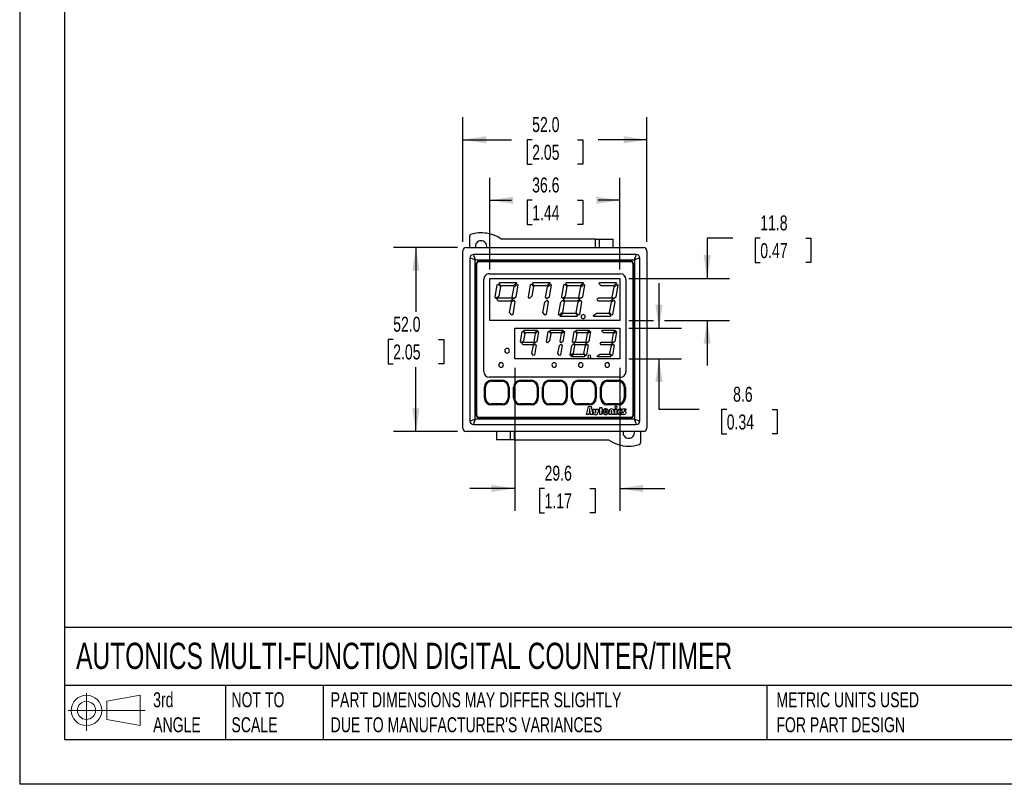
# Model space of a CAD drawing. Header units: millimetres. Extents: x 0 to 559, y 0 to 432.
# Tile 1 of 6: x 0 to 278, y 0 to 216. Entities that reach past the tile are written whole.
import ezdxf

# ---------------------------------------------------------------- set-up
doc = ezdxf.new("R2010")
doc.units = ezdxf.units.MM
doc.header["$LTSCALE"] = 2
doc.linetypes.add('CENTERX2', pattern=[20.32, 12.7, -2.54, 2.54, -2.54])
doc.layers.add('DIMENSIONS', color=140, linetype='Continuous', lineweight=25)
doc.layers.add('TEXT', color=140, linetype='Continuous', lineweight=25)
doc.layers.add('SLD-DEFPOINTS', color=7, linetype='Continuous')
doc.styles.add('SLDTEXTSTYLE0', font='TXT', dxfattribs={"width": 0.7})
doc.dimstyles.new('SLDDIMSTYLE0', dxfattribs={"dimtxt": 4.316016, "dimasz": 6.604, "dimexe": 0, "dimexo": 0.0625, "dimgap": 1.079004, "dimtad": 0, "dimtih": 1, "dimtoh": 1, "dimdec": 1, "dimrnd": 1e-09, "dimzin": 12, "dimdsep": 46, "dimtxsty": 'SLDTEXTSTYLE0', "dimsah": 1, "dimcen": 0.09, "dimadec": 0, "dimazin": 3, "dimtfac": 1, "dimtdec": 1, "dimtmove": 0, "dimatfit": 0, "dimfxl": 0, "dimfrac": 2, "dimtolj": 1, "dimtzin": 12, "dimarcsym": 0})
doc.dimstyles.new('SLDDIMSTYLE1', dxfattribs={"dimtxt": 4.316016, "dimasz": 6.604, "dimexe": 0, "dimexo": 0.0625, "dimgap": 1.079004, "dimtad": 0, "dimtih": 1, "dimtoh": 1, "dimdec": 1, "dimrnd": 1e-09, "dimzin": 4, "dimdsep": 46, "dimtxsty": 'SLDTEXTSTYLE0', "dimsah": 1, "dimcen": 0.09, "dimadec": 0, "dimazin": 1, "dimtfac": 1, "dimtdec": 1, "dimtofl": 0, "dimtmove": 0, "dimatfit": 3, "dimfxl": 0, "dimfrac": 2, "dimtolj": 1, "dimtzin": 12, "dimarcsym": 0})
doc.dimstyles.new('SLDDIMSTYLE2', dxfattribs={"dimtxt": 4.316016, "dimasz": 6.604, "dimexe": 0, "dimexo": 0.0625, "dimgap": 1.079004, "dimtad": 0, "dimtih": 1, "dimtoh": 1, "dimdec": 1, "dimrnd": 1e-09, "dimzin": 12, "dimdsep": 46, "dimtxsty": 'SLDTEXTSTYLE0', "dimsah": 1, "dimcen": 0.09, "dimadec": 0, "dimazin": 3, "dimtfac": 1, "dimtdec": 1, "dimtofl": 0, "dimtmove": 0, "dimatfit": 3, "dimfxl": 0, "dimfrac": 2, "dimtolj": 1, "dimtzin": 12, "dimarcsym": 0})

# ---------------------------------------------------------------- blocks, each defined once
blk = doc.blocks.new('Block11')
at = {"color": 7, "linetype": 'Continuous', "lineweight": 18}
for p, q in [((5.18, 10.62), (5.18, 0)), ((10.96, 8.33), (20.35, 10.06)), ((20.35, 10.06), (20.35, 1.46)), ((0, 5.76), (21.75, 5.76)), ((10.96, 3.19), (10.96, 8.33)), ((10.96, 3.19), (20.35, 1.46))]:
    blk.add_line(p, q, dxfattribs=at)
for radius in [4.3, 2.57]:
    blk.add_circle((5.18, 5.76), radius, dxfattribs=at)
blk = doc.blocks.new('Block12')
at = {"layer": 'SLD-DEFPOINTS'}
blk.add_blockref('Block11', (0, 0), dxfattribs=at)
blk = doc.blocks.new('_D')
at = {"layer": 'DIMENSIONS'}
for p, q in [((139.82, 117.64), (139.82, 77.2)), ((169.47, 117.64), (169.47, 77.2)), ((139.82, 83.55), (127.12, 83.55)), ((148.24, 83.55), (146.79, 83.55)), ((146.79, 83.55), (146.79, 76.69)), ((161.06, 83.55), (162.51, 83.55)), ((162.51, 83.55), (162.51, 76.69)), ((169.47, 83.55), (182.17, 83.55)), ((146.79, 76.69), (148.24, 76.69)), ((162.51, 76.69), (161.06, 76.69))]:
    blk.add_line(p, q, dxfattribs=at)
for points in [[(139.82, 83.55), (133.22, 84.56), (133.22, 82.53)], [(169.47, 83.55), (176.08, 82.53), (176.08, 84.56)]]:
    blk.add_solid(points, dxfattribs=at)
at = {"layer": 'DIMENSIONS', "char_height": 4.233, "attachment_point": 1, "style": 'SLDTEXTSTYLE0'}
for s, insert in [('29.6', (148.24, 89.97)), ('1.17', (148.24, 82.14))]:
    blk.add_mtext(s, dxfattribs=dict(at, insert=insert))
blk = doc.blocks.new('_D_1')
at = {"layer": 'DIMENSIONS'}
for p, q in [((123.61, 151.6), (105.56, 151.6)), ((111.91, 151.6), (111.91, 133.43)), ((105.49, 125.6), (104.04, 125.6)), ((104.04, 125.6), (104.04, 118.74)), ((118.32, 125.6), (119.77, 125.6)), ((119.77, 125.6), (119.77, 118.74)), ((104.04, 118.74), (105.49, 118.74)), ((111.91, 99.6), (111.91, 117.78)), ((119.77, 118.74), (118.32, 118.74)), ((123.61, 99.6), (105.56, 99.6))]:
    blk.add_line(p, q, dxfattribs=at)
for points in [[(111.91, 151.6), (110.89, 145), (112.92, 145)], [(111.91, 99.6), (112.92, 106.21), (110.89, 106.21)]]:
    blk.add_solid(points, dxfattribs=at)
at = {"layer": 'DIMENSIONS', "char_height": 4.233, "attachment_point": 1, "style": 'SLDTEXTSTYLE0'}
for s, insert in [('52.0', (105.49, 132.03)), ('2.05', (105.49, 124.2))]:
    blk.add_mtext(s, dxfattribs=dict(at, insert=insert))
blk = doc.blocks.new('_D_2')
at = {"layer": 'DIMENSIONS'}
for p, q in [((132.82, 145.37), (132.82, 171.27)), ((169.47, 145.37), (169.47, 171.27)), ((132.82, 164.92), (138.89, 164.92)), ((144.74, 164.92), (143.29, 164.92)), ((143.29, 164.92), (143.29, 158.07)), ((157.56, 164.92), (159.01, 164.92)), ((159.01, 164.92), (159.01, 158.07)), ((169.47, 164.92), (163.41, 164.92)), ((143.29, 158.07), (144.74, 158.07)), ((159.01, 158.07), (157.56, 158.07))]:
    blk.add_line(p, q, dxfattribs=at)
for points in [[(132.82, 164.92), (139.43, 163.91), (139.43, 165.94)], [(169.47, 164.92), (162.87, 165.94), (162.87, 163.91)]]:
    blk.add_solid(points, dxfattribs=at)
at = {"layer": 'DIMENSIONS', "char_height": 4.233, "attachment_point": 1, "style": 'SLDTEXTSTYLE0'}
for s, insert in [('36.6', (144.74, 171.35)), ('1.44', (144.74, 163.52))]:
    blk.add_mtext(s, dxfattribs=dict(at, insert=insert))
blk = doc.blocks.new('_D_3')
at = {"layer": 'DIMENSIONS'}
for p, q in [((125.15, 153.14), (125.15, 188.35)), ((177.15, 153.14), (177.15, 188.35)), ((125.15, 182), (138.89, 182)), ((144.74, 182), (143.29, 182)), ((143.29, 182), (143.29, 175.14)), ((157.56, 182), (159.01, 182)), ((159.01, 182), (159.01, 175.14)), ((177.15, 182), (163.41, 182)), ((143.29, 175.14), (144.74, 175.14)), ((159.01, 175.14), (157.56, 175.14))]:
    blk.add_line(p, q, dxfattribs=at)
for points in [[(125.15, 182), (131.75, 180.98), (131.75, 183.01)], [(177.15, 182), (170.55, 183.01), (170.55, 180.98)]]:
    blk.add_solid(points, dxfattribs=at)
at = {"layer": 'DIMENSIONS', "char_height": 4.233, "attachment_point": 1, "style": 'SLDTEXTSTYLE0'}
for s, insert in [('52.0', (144.74, 188.42)), ('2.05', (144.74, 180.59))]:
    blk.add_mtext(s, dxfattribs=dict(at, insert=insert))
blk = doc.blocks.new('_D_4')
at = {"layer": 'DIMENSIONS'}
for p, q in [((201.37, 154.21), (194.16, 154.21)), ((194.16, 154.21), (194.16, 142.83)), ((209.16, 154.21), (207.71, 154.21)), ((207.71, 154.21), (207.71, 147.35)), ((221.98, 154.21), (223.43, 154.21)), ((223.43, 154.21), (223.43, 147.35)), ((207.71, 147.35), (209.16, 147.35)), ((223.43, 147.35), (221.98, 147.35)), ((172.01, 142.83), (200.51, 142.83)), ((172.01, 130.98), (179.03, 130.98)), ((182.08, 130.98), (200.51, 130.98)), ((194.16, 130.98), (194.16, 118.28))]:
    blk.add_line(p, q, dxfattribs=at)
for points in [[(194.16, 142.83), (195.18, 149.43), (193.14, 149.43)], [(194.16, 130.98), (193.14, 124.38), (195.18, 124.38)]]:
    blk.add_solid(points, dxfattribs=at)
at = {"layer": 'DIMENSIONS', "char_height": 4.233, "attachment_point": 1, "style": 'SLDTEXTSTYLE0'}
for s, insert in [('11.8', (209.16, 160.64)), ('0.47', (209.16, 152.81))]:
    blk.add_mtext(s, dxfattribs=dict(at, insert=insert))
blk = doc.blocks.new('_D_5')
at = {"layer": 'DIMENSIONS'}
for p, q in [((180.56, 128.83), (180.56, 141.53)), ((172.01, 128.83), (186.91, 128.83)), ((172.01, 120.18), (186.91, 120.18)), ((180.56, 105.83), (180.56, 120.18)), ((191.91, 105.83), (180.56, 105.83)), ((199.69, 105.83), (198.24, 105.83)), ((198.24, 105.83), (198.24, 98.97)), ((212.52, 105.83), (213.97, 105.83)), ((213.97, 105.83), (213.97, 98.97)), ((198.24, 98.97), (199.69, 98.97)), ((213.97, 98.97), (212.52, 98.97))]:
    blk.add_line(p, q, dxfattribs=at)
for points in [[(180.56, 128.83), (181.57, 135.43), (179.54, 135.43)], [(180.56, 120.18), (179.54, 113.58), (181.57, 113.58)]]:
    blk.add_solid(points, dxfattribs=at)
at = {"layer": 'DIMENSIONS', "char_height": 4.233, "attachment_point": 1, "style": 'SLDTEXTSTYLE0'}
for s, insert in [('8.6', (201.49, 112.25)), ('0.34', (199.69, 104.43))]:
    blk.add_mtext(s, dxfattribs=dict(at, insert=insert))

msp = doc.modelspace()

# ---------------------------------------------------------------- linework, layer by layer
at = {"color": 7, "linetype": 'Continuous'}
for p in [(0, 431.81), (558.8, 0.01)]:
    msp.add_line(p, (0, 0.01), dxfattribs=at)
for p, q in [((127, 154.79), (127, 151.6)), ((162.65, 153.95), (136, 153.95)), ((162.65, 151.6), (162.65, 153.95)), ((162.65, 153.95), (163.65, 153.95)), ((163.65, 153.95), (163.65, 151.6)), ((163.65, 153.95), (167.65, 153.95)), ((167.65, 151.6), (167.65, 153.95)), ((125.15, 100.6), (125.15, 150.6)), ((126.15, 151.6), (176.15, 151.6)), ((177.15, 150.6), (177.15, 100.6)), ((127.15, 148.6), (127.15, 102.6)), ((174.15, 149.6), (128.15, 149.6)), ((128.65, 148.1), (173.65, 148.1)), ((128.65, 103.1), (128.65, 148.1)), ((129.55, 147.7), (172.75, 147.7)), ((129.65, 147.6), (172.65, 147.6)), ((173.65, 148.1), (173.65, 103.1)), ((175.15, 102.6), (175.15, 148.6)), ((129.05, 104), (129.05, 147.2)), ((129.15, 104.1), (129.15, 147.1)), ((173.15, 147.1), (173.15, 104.1)), ((173.25, 147.2), (173.25, 104)), ((131.13, 116.43), (131.13, 142.64)), ((132.57, 144.14), (169.73, 144.14)), ((132.82, 142.83), (169.47, 142.83)), ((132.82, 130.98), (132.82, 142.83)), ((169.47, 142.83), (169.47, 130.98)), ((171.17, 142.64), (171.17, 116.43)), ((134.25, 137.54), (134.87, 141.05)), ((134.87, 141.05), (135.14, 141.27)), ((135.14, 141.27), (135.76, 140.53)), ((135.76, 140.53), (135.28, 137.83)), ((135.36, 141.45), (135.62, 141.67)), ((135.98, 140.71), (135.36, 141.45)), ((135.62, 141.67), (140.22, 141.67)), ((139.46, 140.71), (135.98, 140.71)), ((139.13, 137.54), (139.65, 140.49)), ((140.38, 141.48), (139.46, 140.71)), ((139.65, 140.49), (140.57, 141.26)), ((140.73, 141.07), (140.11, 137.57)), ((140.22, 141.67), (140.38, 141.48)), ((140.57, 141.26), (140.73, 141.07)), ((143.66, 137.54), (144.28, 141.05)), ((144.28, 141.05), (144.54, 141.27)), ((144.54, 141.27), (145.16, 140.53)), ((145.16, 140.53), (144.69, 137.83)), ((144.76, 141.45), (145.03, 141.67)), ((145.38, 140.71), (144.76, 141.45)), ((145.03, 141.67), (149.63, 141.67)), ((148.87, 140.71), (145.38, 140.71)), ((148.54, 137.54), (149.06, 140.49)), ((149.79, 141.48), (148.87, 140.71)), ((149.06, 140.49), (149.97, 141.26)), ((150.13, 141.07), (149.52, 137.57)), ((149.63, 141.67), (149.79, 141.48)), ((149.97, 141.26), (150.13, 141.07)), ((153.07, 137.54), (153.69, 141.05)), ((153.69, 141.05), (153.95, 141.27)), ((153.95, 141.27), (154.57, 140.53)), ((154.57, 140.53), (154.1, 137.83)), ((154.17, 141.45), (154.44, 141.67)), ((154.79, 140.71), (154.17, 141.45)), ((154.44, 141.67), (159.04, 141.67)), ((158.28, 140.71), (154.79, 140.71)), ((157.94, 137.54), (158.47, 140.49)), ((159.2, 141.48), (158.28, 140.71)), ((158.47, 140.49), (159.38, 141.26)), ((159.54, 141.07), (158.93, 137.57)), ((159.04, 141.67), (159.2, 141.48)), ((159.38, 141.26), (159.54, 141.07)), ((163.58, 141.45), (163.84, 141.67)), ((164.2, 140.71), (163.58, 141.45)), ((163.84, 141.67), (168.44, 141.67)), ((167.69, 140.71), (164.2, 140.71)), ((167.35, 137.54), (167.87, 140.49)), ((168.6, 141.48), (167.69, 140.71)), ((167.87, 140.49), (168.79, 141.26)), ((168.95, 141.07), (168.33, 137.57)), ((168.44, 141.67), (168.6, 141.48)), ((168.79, 141.26), (168.95, 141.07)), ((134.59, 137.14), (134.25, 137.54)), ((135.28, 137.83), (134.59, 137.14)), ((134.78, 136.92), (135.22, 137.35)), ((135.22, 136.39), (134.78, 136.92)), ((135.22, 137.35), (138.91, 137.35)), ((138.7, 136.39), (135.22, 136.39)), ((139.3, 136.89), (138.7, 136.39)), ((138.89, 136.17), (139.48, 136.67)), ((138.91, 137.35), (139.3, 136.89)), ((139.52, 137.08), (139.13, 137.54)), ((139.48, 136.67), (139.87, 136.21)), ((140.11, 137.57), (139.52, 137.08)), ((144, 137.14), (143.66, 137.54)), ((144.69, 137.83), (144, 137.14)), ((148.3, 136.17), (148.89, 136.67)), ((148.92, 137.08), (148.54, 137.54)), ((148.89, 136.67), (149.28, 136.21)), ((149.52, 137.57), (148.92, 137.08)), ((152.82, 136.15), (153.39, 136.71)), ((153.41, 137.14), (153.07, 137.54)), ((153.39, 136.71), (153.81, 136.21)), ((154.1, 137.83), (153.41, 137.14)), ((153.59, 136.92), (154.03, 137.35)), ((154.03, 136.39), (153.59, 136.92)), ((154.03, 137.35), (157.72, 137.35)), ((157.52, 136.39), (154.03, 136.39)), ((158.11, 136.89), (157.52, 136.39)), ((157.7, 136.17), (158.3, 136.67)), ((157.72, 137.35), (158.11, 136.89)), ((158.33, 137.08), (157.94, 137.54)), ((158.3, 136.67), (158.68, 136.21)), ((158.93, 137.57), (158.33, 137.08)), ((163, 136.92), (163.44, 137.35)), ((163.44, 136.39), (163, 136.92)), ((163.44, 137.35), (167.13, 137.35)), ((166.93, 136.39), (163.44, 136.39)), ((167.52, 136.89), (166.93, 136.39)), ((167.11, 136.17), (167.7, 136.67)), ((167.13, 137.35), (167.52, 136.89)), ((167.74, 137.08), (167.35, 137.54)), ((167.7, 136.67), (168.09, 136.21)), ((168.33, 137.57), (167.74, 137.08)), ((138.37, 133.22), (138.89, 136.17)), ((139.87, 136.21), (139.25, 132.7)), ((147.77, 133.22), (148.3, 136.17)), ((149.28, 136.21), (148.66, 132.7)), ((152.21, 132.68), (152.82, 136.15)), ((153.81, 136.21), (153.29, 133.25)), ((157.18, 133.22), (157.7, 136.17)), ((158.68, 136.21), (158.07, 132.7)), ((166.59, 133.22), (167.11, 136.17)), ((168.09, 136.21), (167.47, 132.7)), ((169.47, 130.98), (132.82, 130.98)), ((138.99, 132.48), (138.37, 133.22)), ((139.25, 132.7), (138.99, 132.48)), ((148.39, 132.48), (147.77, 133.22)), ((148.66, 132.7), (148.39, 132.48)), ((152.37, 132.49), (152.21, 132.68)), ((153.29, 133.25), (152.37, 132.49)), ((152.56, 132.26), (153.47, 133.03)), ((152.72, 132.07), (152.56, 132.26)), ((157.32, 132.07), (152.72, 132.07)), ((153.47, 133.03), (156.96, 133.03)), ((156.96, 133.03), (157.58, 132.29)), ((157.8, 132.48), (157.18, 133.22)), ((157.58, 132.29), (157.32, 132.07)), ((158.07, 132.7), (157.8, 132.48)), ((161.97, 132.26), (162.88, 133.03)), ((162.13, 132.07), (161.97, 132.26)), ((166.73, 132.07), (162.13, 132.07)), ((162.88, 133.03), (166.37, 133.03)), ((166.37, 133.03), (166.99, 132.29)), ((167.21, 132.48), (166.59, 133.22)), ((166.99, 132.29), (166.73, 132.07)), ((167.47, 132.7), (167.21, 132.48)), ((139.82, 128.83), (169.47, 128.83)), ((139.82, 120.18), (139.82, 128.83)), ((142.31, 128.06), (142.52, 128.23)), ((142.8, 127.48), (142.31, 128.06)), ((142.52, 128.23), (146.11, 128.23)), ((146.24, 128.08), (145.52, 127.48)), ((146.11, 128.23), (146.24, 128.08)), ((149.66, 128.06), (149.87, 128.23)), ((150.15, 127.48), (149.66, 128.06)), ((149.87, 128.23), (153.46, 128.23)), ((153.59, 128.08), (152.87, 127.48)), ((153.46, 128.23), (153.59, 128.08)), ((157.01, 128.06), (157.22, 128.23)), ((157.5, 127.48), (157.01, 128.06)), ((157.22, 128.23), (160.81, 128.23)), ((160.94, 128.08), (160.22, 127.48)), ((160.81, 128.23), (160.94, 128.08)), ((164.36, 128.06), (164.57, 128.23)), ((164.85, 127.48), (164.36, 128.06)), ((164.57, 128.23), (168.16, 128.23)), ((168.29, 128.08), (167.57, 127.48)), ((168.16, 128.23), (168.29, 128.08)), ((169.47, 128.83), (169.47, 120.18)), ((141.45, 125), (141.93, 127.74)), ((142.25, 125.22), (141.71, 124.69)), ((141.93, 127.74), (142.14, 127.91)), ((142.14, 127.91), (142.62, 127.34)), ((142.62, 127.34), (142.25, 125.22)), ((145.52, 127.48), (142.8, 127.48)), ((145.26, 125), (145.66, 127.31)), ((145.66, 127.31), (146.38, 127.91)), ((146.51, 127.76), (146.02, 125.03)), ((146.38, 127.91), (146.51, 127.76)), ((148.8, 125), (149.28, 127.74)), ((149.6, 125.22), (149.06, 124.69)), ((149.28, 127.74), (149.49, 127.91)), ((149.49, 127.91), (149.97, 127.34)), ((149.97, 127.34), (149.6, 125.22)), ((152.87, 127.48), (150.15, 127.48)), ((152.61, 125), (153.01, 127.31)), ((153.01, 127.31), (153.73, 127.91)), ((153.86, 127.76), (153.37, 125.03)), ((153.73, 127.91), (153.86, 127.76)), ((156.15, 125), (156.63, 127.74)), ((156.95, 125.22), (156.41, 124.69)), ((156.63, 127.74), (156.84, 127.91)), ((156.84, 127.91), (157.32, 127.34)), ((157.32, 127.34), (156.95, 125.22)), ((160.22, 127.48), (157.5, 127.48)), ((159.96, 125), (160.36, 127.31)), ((160.36, 127.31), (161.08, 127.91)), ((161.21, 127.76), (160.72, 125.03)), ((161.08, 127.91), (161.21, 127.76)), ((167.57, 127.48), (164.85, 127.48)), ((167.31, 125), (167.71, 127.31)), ((167.71, 127.31), (168.43, 127.91)), ((168.56, 127.76), (168.07, 125.03)), ((168.43, 127.91), (168.56, 127.76)), ((141.71, 124.69), (141.45, 125)), ((141.86, 124.51), (142.2, 124.85)), ((142.2, 124.1), (141.86, 124.51)), ((142.2, 124.85), (145.08, 124.85)), ((144.92, 124.1), (142.2, 124.1)), ((144.66, 121.62), (145.07, 123.93)), ((145.39, 124.49), (144.92, 124.1)), ((145.07, 123.93), (145.53, 124.32)), ((145.08, 124.85), (145.39, 124.49)), ((145.56, 124.64), (145.26, 125)), ((145.84, 123.96), (145.35, 121.22)), ((145.53, 124.32), (145.84, 123.96)), ((146.02, 125.03), (145.56, 124.64)), ((149.06, 124.69), (148.8, 125)), ((152.01, 121.62), (152.42, 123.93)), ((152.42, 123.93), (152.88, 124.32)), ((152.91, 124.64), (152.61, 125)), ((153.19, 123.96), (152.7, 121.22)), ((152.88, 124.32), (153.19, 123.96)), ((153.37, 125.03), (152.91, 124.64)), ((155.48, 121.2), (155.96, 123.91)), ((155.96, 123.91), (156.4, 124.35)), ((156.41, 124.69), (156.15, 125)), ((156.73, 123.96), (156.32, 121.65)), ((156.4, 124.35), (156.73, 123.96)), ((156.56, 124.51), (156.9, 124.85)), ((156.9, 124.1), (156.56, 124.51)), ((156.9, 124.85), (159.78, 124.85)), ((159.62, 124.1), (156.9, 124.1)), ((159.36, 121.62), (159.77, 123.93)), ((160.09, 124.49), (159.62, 124.1)), ((159.77, 123.93), (160.23, 124.32)), ((159.78, 124.85), (160.09, 124.49)), ((160.26, 124.64), (159.96, 125)), ((160.54, 123.96), (160.05, 121.22)), ((160.23, 124.32), (160.54, 123.96)), ((160.72, 125.03), (160.26, 124.64)), ((163.91, 124.51), (164.25, 124.85)), ((164.25, 124.1), (163.91, 124.51)), ((164.25, 124.85), (167.13, 124.85)), ((166.97, 124.1), (164.25, 124.1)), ((166.71, 121.62), (167.12, 123.93)), ((167.44, 124.49), (166.97, 124.1)), ((167.12, 123.93), (167.58, 124.32)), ((167.13, 124.85), (167.44, 124.49)), ((167.61, 124.64), (167.31, 125)), ((167.89, 123.96), (167.4, 121.22)), ((167.58, 124.32), (167.89, 123.96)), ((168.07, 125.03), (167.61, 124.64)), ((169.47, 120.18), (139.82, 120.18)), ((145.15, 121.05), (144.66, 121.62)), ((145.35, 121.22), (145.15, 121.05)), ((152.5, 121.05), (152.01, 121.62)), ((152.7, 121.22), (152.5, 121.05)), ((155.61, 121.05), (155.48, 121.2)), ((156.32, 121.65), (155.61, 121.05)), ((155.75, 120.88), (156.47, 121.48)), ((155.88, 120.73), (155.75, 120.88)), ((159.47, 120.73), (155.88, 120.73)), ((156.47, 121.48), (159.19, 121.48)), ((159.19, 121.48), (159.67, 120.9)), ((159.85, 121.05), (159.36, 121.62)), ((159.67, 120.9), (159.47, 120.73)), ((160.05, 121.22), (159.85, 121.05)), ((163.1, 120.88), (163.82, 121.48)), ((163.23, 120.73), (163.1, 120.88)), ((166.82, 120.73), (163.23, 120.73)), ((163.82, 121.48), (166.54, 121.48)), ((166.54, 121.48), (167.02, 120.9)), ((167.2, 121.05), (166.71, 121.62)), ((167.02, 120.9), (166.82, 120.73)), ((167.4, 121.22), (167.2, 121.05)), ((169.73, 114.93), (132.57, 114.93)), ((133.25, 114.11), (133.25, 113.82)), ((133.25, 114.11), (136.25, 114.11)), ((136.25, 114.11), (136.25, 113.82)), ((141.45, 114.11), (141.45, 113.82)), ((141.45, 114.11), (144.45, 114.11)), ((144.45, 114.11), (144.45, 113.82)), ((149.65, 114.11), (149.65, 113.82)), ((149.65, 114.11), (152.65, 114.11)), ((152.65, 114.11), (152.65, 113.82)), ((157.85, 114.11), (157.85, 113.82)), ((157.85, 114.11), (160.85, 114.11)), ((160.85, 114.11), (160.85, 113.82)), ((166.05, 114.11), (166.05, 113.82)), ((166.05, 114.11), (169.05, 114.11)), ((169.05, 114.11), (169.05, 113.82)), ((131.25, 109.11), (131.25, 112.11)), ((131.25, 112.11), (131.54, 112.11)), ((131.54, 109.11), (131.54, 112.11)), ((133.25, 113.82), (136.25, 113.82)), ((137.96, 112.11), (137.96, 109.11)), ((137.96, 112.11), (138.25, 112.11)), ((138.25, 112.11), (138.25, 109.11)), ((139.45, 109.11), (139.45, 112.11)), ((139.45, 112.11), (139.74, 112.11)), ((139.74, 109.11), (139.74, 112.11)), ((141.45, 113.82), (144.45, 113.82)), ((146.16, 112.11), (146.16, 109.11)), ((146.16, 112.11), (146.45, 112.11)), ((146.45, 112.11), (146.45, 109.11)), ((147.65, 109.11), (147.65, 112.11)), ((147.65, 112.11), (147.94, 112.11)), ((147.94, 109.11), (147.94, 112.11)), ((149.65, 113.82), (152.65, 113.82)), ((154.36, 112.11), (154.36, 109.11)), ((154.36, 112.11), (154.65, 112.11)), ((154.65, 112.11), (154.65, 109.11)), ((155.85, 109.11), (155.85, 112.11)), ((155.85, 112.11), (156.14, 112.11)), ((156.14, 109.11), (156.14, 112.11)), ((157.85, 113.82), (160.85, 113.82)), ((162.56, 112.11), (162.56, 109.11)), ((162.56, 112.11), (162.85, 112.11)), ((162.85, 112.11), (162.85, 109.11)), ((164.05, 109.11), (164.05, 112.11)), ((164.05, 112.11), (164.34, 112.11)), ((164.34, 109.11), (164.34, 112.11)), ((166.05, 113.82), (169.05, 113.82)), ((170.76, 112.11), (170.76, 109.11)), ((170.76, 112.11), (171.05, 112.11)), ((171.05, 112.11), (171.05, 109.11)), ((131.25, 109.11), (131.54, 109.11)), ((138.25, 109.11), (137.96, 109.11)), ((139.45, 109.11), (139.74, 109.11)), ((146.45, 109.11), (146.16, 109.11)), ((147.65, 109.11), (147.94, 109.11)), ((154.65, 109.11), (154.36, 109.11)), ((155.85, 109.11), (156.14, 109.11)), ((162.85, 109.11), (162.56, 109.11)), ((164.05, 109.11), (164.34, 109.11)), ((171.05, 109.11), (170.76, 109.11)), ((136.25, 107.4), (133.25, 107.4)), ((133.25, 107.11), (133.25, 107.4)), ((136.25, 107.11), (133.25, 107.11)), ((136.25, 107.11), (136.25, 107.4)), ((144.45, 107.4), (141.45, 107.4)), ((141.45, 107.11), (141.45, 107.4)), ((144.45, 107.11), (141.45, 107.11)), ((144.45, 107.11), (144.45, 107.4)), ((152.65, 107.4), (149.65, 107.4)), ((149.65, 107.11), (149.65, 107.4)), ((152.65, 107.11), (149.65, 107.11)), ((152.65, 107.11), (152.65, 107.4)), ((160.85, 107.4), (157.85, 107.4)), ((157.85, 107.11), (157.85, 107.4)), ((160.85, 107.11), (157.85, 107.11)), ((160.08, 104.41), (160.62, 106.68)), ((160.62, 106.68), (161.37, 106.68)), ((160.93, 105.71), (160.84, 105.18)), ((160.85, 107.11), (160.85, 107.4)), ((160.99, 106.14), (160.99, 106.14)), ((161.1, 105.18), (161.04, 105.71)), ((161.37, 106.68), (161.86, 104.41)), ((161.94, 105.96), (162.53, 105.96)), ((161.94, 105.06), (161.94, 105.96)), ((162.53, 105.96), (162.53, 105.14)), ((162.76, 105.14), (162.76, 105.96)), ((162.76, 105.96), (163.36, 105.96)), ((163.36, 105.96), (163.36, 105.06)), ((163.59, 105.95), (163.82, 105.95)), ((163.59, 105.48), (163.59, 105.95)), ((163.82, 106.37), (164.41, 106.37)), ((163.82, 105.95), (163.82, 106.37)), ((164.41, 106.37), (164.41, 105.95)), ((164.41, 105.95), (164.64, 105.95)), ((164.64, 105.95), (164.64, 105.48)), ((169.05, 107.4), (166.05, 107.4)), ((166.05, 107.11), (166.05, 107.4)), ((169.05, 107.11), (166.05, 107.11)), ((168.08, 105.95), (168.67, 105.95)), ((168.08, 104.41), (168.08, 105.95)), ((168.67, 105.95), (168.67, 104.41)), ((169.05, 107.11), (169.05, 107.4)), ((169.86, 106.01), (169.86, 105.48)), ((171.17, 106), (171.17, 105.57)), ((173.65, 103.1), (128.65, 103.1)), ((172.75, 103.5), (129.55, 103.5)), ((172.65, 103.6), (129.65, 103.6)), ((160.71, 104.41), (160.08, 104.41)), ((160.76, 104.7), (160.71, 104.41)), ((161.18, 104.7), (160.76, 104.7)), ((160.84, 105.18), (161.1, 105.18)), ((161.22, 104.41), (161.18, 104.7)), ((161.86, 104.41), (161.22, 104.41)), ((163.82, 105.48), (163.59, 105.48)), ((163.82, 104.41), (163.82, 105.48)), ((164.41, 104.41), (163.82, 104.41)), ((164.41, 105.48), (164.41, 104.41)), ((164.64, 105.48), (164.41, 105.48)), ((166.45, 104.41), (166.45, 105.3)), ((167.04, 104.41), (166.45, 104.41)), ((167.04, 105.22), (167.04, 104.41)), ((167.27, 104.41), (167.27, 105.22)), ((167.86, 104.41), (167.27, 104.41)), ((167.86, 105.3), (167.86, 104.41)), ((168.67, 104.41), (168.08, 104.41)), ((169.86, 104.95), (169.86, 104.41)), ((170.05, 104.44), (170.05, 104.95)), ((128.15, 101.6), (174.15, 101.6)), ((176.15, 99.6), (126.15, 99.6)), ((134.65, 99.6), (134.65, 97.25)), ((138.65, 97.25), (138.65, 99.6)), ((139.65, 99.6), (139.65, 97.25)), ((175.3, 99.6), (175.3, 96.42)), ((138.65, 97.25), (134.65, 97.25)), ((139.65, 97.25), (138.65, 97.25)), ((139.65, 97.25), (166.3, 97.25))]:
    msp.add_line(p, q)
at = {"flags": 128}
for points in [[(128.65, 148.1), (128.1, 148.29), (127.59, 148.46), (127.4, 148.52), (127.26, 148.57), (127.18, 148.6), (127.15, 148.6)], [(128.15, 149.6), (128.16, 149.58), (128.19, 149.5), (128.23, 149.36), (128.3, 149.16), (128.47, 148.66), (128.65, 148.1)], [(173.65, 148.1), (173.83, 148.66), (174, 149.16), (174.07, 149.36), (174.11, 149.5), (174.14, 149.58), (174.15, 149.6)], [(175.15, 148.6), (175.12, 148.6), (175.04, 148.57), (174.9, 148.52), (174.71, 148.46), (174.2, 148.29), (173.65, 148.1)], [(160.99, 106.14), (160.96, 105.9), (160.93, 105.71)], [(161.04, 105.71), (161.01, 105.95), (160.99, 106.14)], [(165.51, 104.37), (165.27, 104.4), (165.09, 104.49), (164.94, 104.62), (164.81, 104.89), (164.76, 105.2), (164.81, 105.52), (164.94, 105.79), (165.09, 105.92), (165.27, 106), (165.51, 106.03)], [(165.51, 106.03), (165.27, 106), (165.09, 105.92), (164.94, 105.79), (164.81, 105.52), (164.76, 105.2), (164.81, 104.89), (164.94, 104.62), (165.09, 104.49), (165.27, 104.4), (165.51, 104.37)], [(165.51, 106.03), (165.74, 106), (165.93, 105.92), (166.07, 105.79), (166.2, 105.52), (166.25, 105.2), (166.2, 104.89), (166.07, 104.62), (165.93, 104.49), (165.74, 104.4), (165.51, 104.37)], [(165.51, 104.37), (165.74, 104.4), (165.93, 104.49), (166.07, 104.62), (166.2, 104.89), (166.25, 105.2), (166.2, 105.52), (166.07, 105.79), (165.93, 105.92), (165.74, 106), (165.51, 106.03)], [(170.05, 105.59), (170.08, 105.74), (170.15, 105.86), (170.27, 105.96), (170.42, 106.02), (170.78, 106.06), (171.17, 106)], [(127.15, 102.6), (127.18, 102.61), (127.26, 102.64), (127.4, 102.69), (127.59, 102.75), (128.1, 102.92), (128.65, 103.1)], [(128.65, 103.1), (128.47, 102.55), (128.3, 102.04), (128.23, 101.85), (128.19, 101.71), (128.16, 101.63), (128.15, 101.6)], [(162.53, 105.14), (162.54, 105.02), (162.55, 104.93), (162.57, 104.9), (162.59, 104.88), (162.61, 104.87), (162.65, 104.87)], [(162.65, 104.87), (162.68, 104.87), (162.71, 104.88), (162.73, 104.9), (162.75, 104.93), (162.76, 105.02), (162.76, 105.14)], [(165.51, 105.56), (165.44, 105.55), (165.38, 105.52), (165.34, 105.48), (165.31, 105.44), (165.27, 105.2), (165.31, 104.97), (165.34, 104.92), (165.38, 104.89), (165.44, 104.86), (165.51, 104.85)], [(165.51, 104.85), (165.44, 104.86), (165.38, 104.89), (165.34, 104.92), (165.31, 104.97), (165.27, 105.2), (165.31, 105.44), (165.34, 105.48), (165.38, 105.52), (165.44, 105.55), (165.51, 105.56)], [(165.51, 104.85), (165.58, 104.86), (165.63, 104.89), (165.67, 104.92), (165.7, 104.97), (165.74, 105.2), (165.7, 105.44), (165.67, 105.48), (165.63, 105.52), (165.58, 105.55), (165.51, 105.56)], [(165.51, 105.56), (165.58, 105.55), (165.63, 105.52), (165.67, 105.48), (165.7, 105.44), (165.74, 105.2), (165.7, 104.97), (165.67, 104.92), (165.63, 104.89), (165.58, 104.86), (165.51, 104.85)], [(167.16, 105.5), (167.12, 105.49), (167.09, 105.48), (167.07, 105.46), (167.06, 105.43), (167.04, 105.35), (167.04, 105.22)], [(167.27, 105.22), (167.27, 105.34), (167.25, 105.43), (167.24, 105.46), (167.22, 105.48), (167.19, 105.49), (167.16, 105.5)], [(169.86, 105.48), (169.71, 105.5), (169.58, 105.48), (169.52, 105.44), (169.48, 105.39), (169.45, 105.32), (169.44, 105.22)], [(169.44, 105.22), (169.44, 105.15), (169.47, 105.09), (169.51, 105.05), (169.56, 105.01), (169.69, 104.96), (169.86, 104.95)], [(170.52, 104.97), (170.51, 105.01), (170.48, 105.04), (170.44, 105.07), (170.28, 105.17), (170.2, 105.24), (170.12, 105.32), (170.07, 105.44), (170.05, 105.59)], [(170.05, 104.95), (170.31, 104.89), (170.4, 104.89), (170.47, 104.9), (170.49, 104.92), (170.5, 104.93), (170.51, 104.95), (170.52, 104.97)], [(171.18, 104.92), (171.16, 104.76), (171.09, 104.62), (170.98, 104.51), (170.83, 104.43), (170.47, 104.37), (170.05, 104.44)], [(171.17, 105.57), (170.87, 105.61), (170.81, 105.6), (170.77, 105.59), (170.75, 105.57), (170.74, 105.56), (170.73, 105.55), (170.73, 105.53)], [(170.73, 105.53), (170.75, 105.46), (170.8, 105.4), (170.96, 105.31), (171.11, 105.17), (171.16, 105.07), (171.18, 104.92)], [(173.65, 103.1), (174.2, 102.92), (174.71, 102.75), (174.9, 102.69), (175.04, 102.64), (175.12, 102.61), (175.15, 102.6)], [(174.15, 101.6), (174.14, 101.63), (174.11, 101.71), (174.07, 101.85), (174, 102.04), (173.83, 102.55), (173.65, 103.1)]]:
    msp.add_lwpolyline(points, dxfattribs=at)
for centre, radius, start, end in [((130.32, 145.72), 10, 55.4059, 107.2832), ((127.5, 154.79), 0.5, 107.2832, 180), ((130.3, 151.9), 1.6, 90, 190.8069), ((130.3, 151.9), 1.6, 349.1931, 90), ((126.15, 150.6), 1, 90, 180), ((176.15, 150.6), 1, 0, 90), ((128.15, 148.6), 1, 90, 180), ((129.55, 147.2), 0.5, 90, 180), ((129.65, 147.1), 0.5, 90, 180), ((172.65, 147.1), 0.5, 0, 90), ((172.75, 147.2), 0.5, 0, 90), ((174.15, 148.6), 1, 0, 90), ((132.59, 142.67), 1.47, 90.9669, 181.2051), ((169.7, 142.67), 1.47, 358.992, 88.8361), ((159.14, 132.07), 0.576, 90, 270), ((159.14, 132.07), 0.576, 270, 90), ((137.65, 122.43), 0.65, 0.0227, 179.9773), ((137.65, 122.43), 0.65, 180.0227, 359.9773), ((160.89, 120.73), 0.45, 90, 270), ((160.89, 120.73), 0.45, 270, 90), ((135.95, 118.41), 0.65, 359.9822, 180.0178), ((135.95, 118.41), 0.65, 180.0227, 359.9773), ((150.95, 118.41), 0.65, 359.9822, 180.0178), ((150.95, 118.41), 0.65, 180.0227, 359.9773), ((158.45, 118.41), 0.65, 359.9822, 180.0178), ((158.45, 118.41), 0.65, 180.0227, 359.9773), ((165.95, 118.41), 0.65, 359.9822, 180.0178), ((165.95, 118.41), 0.65, 180.0227, 359.9773), ((132.6, 116.4), 1.47, 178.9921, 268.8359), ((133.25, 112.11), 2, 90, 180), ((136.25, 112.11), 2, 0, 90), ((141.45, 112.11), 2, 90, 180), ((144.45, 112.11), 2, 0, 90), ((149.65, 112.11), 2, 90, 180), ((152.65, 112.11), 2, 0, 90), ((157.85, 112.11), 2, 90, 180), ((160.85, 112.11), 2, 0, 90), ((166.05, 112.11), 2, 90, 180), ((169.05, 112.11), 2, 0, 90), ((169.7, 116.4), 1.47, 270.9951, 1.1769), ((133.25, 112.11), 1.71, 90, 180), ((136.25, 112.11), 1.71, 0, 90), ((141.45, 112.11), 1.71, 90, 180), ((144.45, 112.11), 1.71, 0, 90), ((149.65, 112.11), 1.71, 90, 180), ((152.65, 112.11), 1.71, 0, 90), ((157.85, 112.11), 1.71, 90, 180), ((160.85, 112.11), 1.71, 0, 90), ((166.05, 112.11), 1.71, 90, 180), ((169.05, 112.11), 1.71, 0, 90), ((133.25, 109.11), 2, 180, 270), ((133.25, 109.11), 1.71, 180, 270), ((136.25, 109.11), 1.71, 270, 0), ((136.25, 109.11), 2, 270, 0), ((141.45, 109.11), 2, 180, 270), ((141.45, 109.11), 1.71, 180, 270), ((144.45, 109.11), 1.71, 270, 0), ((144.45, 109.11), 2, 270, 0), ((149.65, 109.11), 2, 180, 270), ((149.65, 109.11), 1.71, 180, 270), ((152.65, 109.11), 1.71, 270, 0), ((152.65, 109.11), 2, 270, 0), ((157.85, 109.11), 2, 180, 270), ((157.85, 109.11), 1.71, 180, 270), ((160.85, 109.11), 1.71, 270, 0), ((160.85, 109.11), 2, 270, 0), ((166.05, 109.11), 2, 180, 270), ((166.05, 109.11), 1.71, 180, 270), ((169.05, 109.11), 1.71, 270, 0), ((169.05, 109.11), 2, 270, 0), ((167.09, 105.35), 0.645, 84.222, 184.196), ((167.22, 105.35), 0.647, 355.9833, 95.4313), ((168.38, 106.43), 0.32, 0.6476, 179.7848), ((168.38, 106.43), 0.32, 179.7625, 0.6699), ((169.63, 105.25), 0.787, 73.1412, 183.2179), ((129.55, 104), 0.5, 180, 270), ((129.65, 104.1), 0.5, 180, 270), ((162.59, 105.02), 0.647, 176.1308, 275.4536), ((162.71, 105.02), 0.645, 264.1084, 4.1679), ((169.64, 105.17), 0.794, 177.2199, 286.1329), ((172.65, 104.1), 0.5, 270, 0), ((172.75, 104), 0.5, 270, 0), ((126.15, 100.6), 1, 180, 270), ((128.15, 102.6), 1, 180, 270), ((174.15, 102.6), 1, 270, 0), ((176.15, 100.6), 1, 270, 0), ((172, 99.3), 1.6, 169.1931, 270), ((172, 99.3), 1.6, 270, 10.8069), ((171.98, 105.49), 10, 235.4059, 270), ((171.98, 105.49), 10, 270, 287.2832), ((174.8, 96.42), 0.5, 287.2832, 0)]:
    msp.add_arc(centre, radius, start, end)
at = {"color": 179, "linetype": 'Continuous', "lineweight": 18}
msp.add_arc((130.32, 145.72), 10, 69.5122, 107.2832, dxfattribs=at)
at = {"layer": 'TEXT'}
for p, q in [((12.7, 419.1), (12.7, 12.7)), ((546.1, 44.25), (12.7, 44.25)), ((546.1, 27.94), (12.7, 27.94)), ((58.09, 27.94), (58.09, 12.7)), ((85.67, 27.94), (85.67, 12.7)), ((210.97, 27.94), (210.97, 12.7)), ((12.7, 12.7), (546.1, 12.7))]:
    msp.add_line(p, q, dxfattribs=at)

# ---------------------------------------------------------------- block references
at = {"layer": 'SLD-DEFPOINTS'}
msp.add_blockref('Block12', (13.68, 15.11), dxfattribs=at)

# ---------------------------------------------------------------- texts
at = {"layer": 'TEXT', "linetype": 'CENTERX2', "lineweight": 18, "attachment_point": 1, "style": 'SLDTEXTSTYLE0'}
for s, insert, char_height in [('AUTONICS MULTI-FUNCTION DIGITAL COUNTER/TIMER', (15.93, 39.98), 7.4083), ('3rd^JANGLE', (37.7, 25.99), 4.233), ('NOT TO^JSCALE', (59.81, 25.99), 4.2333), ("PART DIMENSIONS MAY DIFFER SLIGHTLY ^JDUE TO MANUFACTURER'S VARIANCES", (87.83, 25.99), 4.2333), ('METRIC UNITS USED ^JFOR PART DESIGN', (213.71, 25.99), 4.2333)]:
    msp.add_mtext(s, dxfattribs=dict(at, insert=insert, char_height=char_height))

# ---------------------------------------------------------------- dimensions: what is measured, and where the dimension line sits
at = {"layer": 'DIMENSIONS'}
for base, p1, p2, dimstyle, picture, middle in [((125.15, 182), (177.15, 150.6), (125.15, 150.6), 'SLDDIMSTYLE1', '_D_3', (151.15, 182)), ((169.4717, 164.9249), (132.825, 142.8268), (169.4717, 142.8268), 'SLDDIMSTYLE2', '_D_2', (151.1483, 164.9249)), ((139.824, 83.5461), (169.4717, 120.1795), (139.824, 120.1795), 'SLDDIMSTYLE0', '_D', (154.6478, 83.5461))]:
    dim = msp.add_linear_dim(base=base, p1=p1, p2=p2, dimstyle=dimstyle, dxfattribs=at)
    dim.commit()
    dim.dimension.update_dxf_attribs({"geometry": picture, "text_midpoint": middle, "dimtype": 160})
for base, p1, p2, dimstyle, picture, middle in [((194.1598, 130.9798), (169.4717, 142.8268), (169.4717, 130.9798), 'SLDDIMSTYLE0', '_D_4', (194.1598, 154.2124)), ((111.91, 151.6), (126.15, 99.6), (126.15, 151.6), 'SLDDIMSTYLE1', '_D_1', (111.91, 125.6)), ((180.5566, 120.1795), (169.4717, 128.8266), (169.4717, 120.1795), 'SLDDIMSTYLE0', '_D_5', (180.5566, 105.8285))]:
    dim = msp.add_linear_dim(base=base, p1=p1, p2=p2, angle=90, dimstyle=dimstyle, dxfattribs=at)
    dim.commit()
    dim.dimension.update_dxf_attribs({"geometry": picture, "text_midpoint": middle, "dimtype": 160})

doc.saveas('drawing.dxf')
